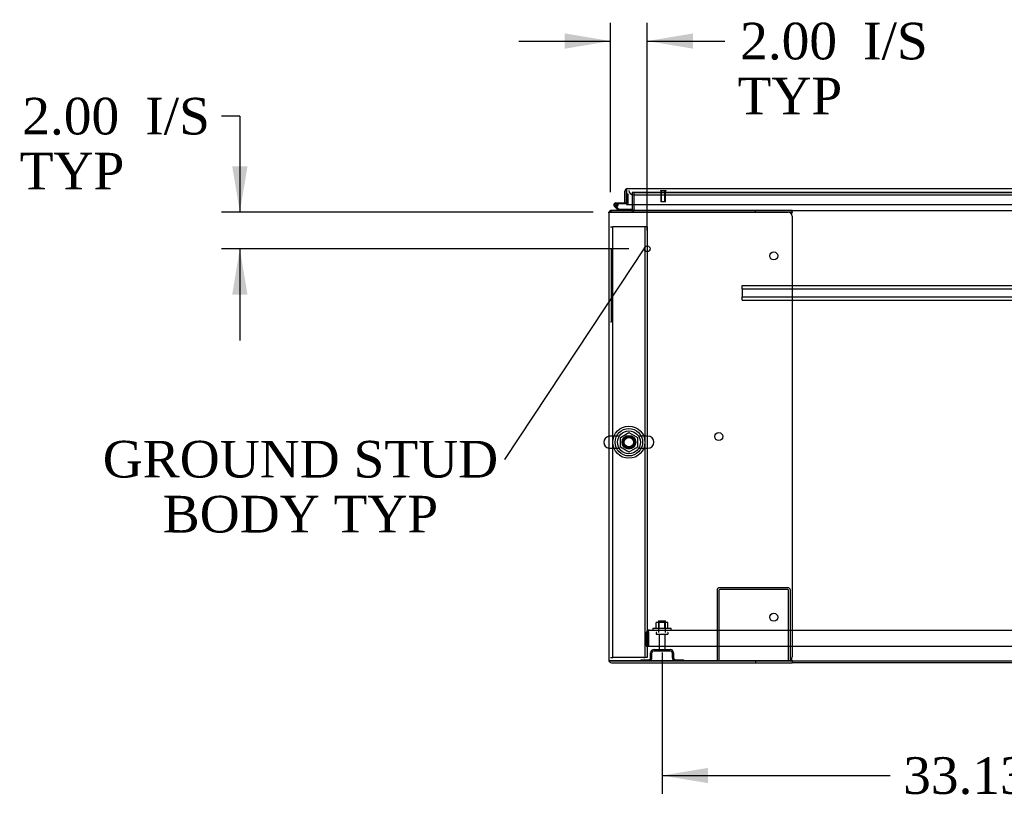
# Model space of a CAD drawing. Header units: inches. Extents: x 2 to 538, y -2 to 358.
# Tile 1 of 24: x 81 to 135, y 46 to 89. Entities that reach past the tile are written whole.
import ezdxf
from ezdxf import colors
from ezdxf.entities.mleader import LeaderData, LeaderLine
from ezdxf.enums import TextEntityAlignment as Align
from ezdxf.lldxf.tags import DXFTag
from ezdxf.math import Vec2, Vec3

# ---------------------------------------------------------------- set-up
doc = ezdxf.new("R2010")
doc.units = ezdxf.units.IN
doc.header["$MEASUREMENT"] = 0
for name, color, linetype in [('COM43135', 7, 'Continuous'), ('COM50669', 7, 'Continuous'), ('COM50677-1', 7, 'Continuous'), ('COM54746-68', 7, 'Continuous'), ('COM54926-1', 7, 'Continuous'), ('COM55738-23', 7, 'Continuous'), ('COM56145', 7, 'Continuous'), ('COM70110-4', 7, 'Continuous'), ('COM70220', 7, 'Continuous'), ('COM71189-4', 7, 'Continuous'), ('COM71190-4', 7, 'Continuous'), ('COM71195-4', 7, 'Continuous'), ('Default', 7, 'Continuous'), ('NTS166105', 7, 'Continuous'), ('NTS18024', 7, 'Continuous'), ('QLB20185', 7, 'Continuous'), ('SCS86414', 7, 'Continuous'), ('STD26089', 7, 'Continuous'), ('STD26258', 7, 'Continuous'), ('WAF25059', 7, 'Continuous'), ('WAF25377', 7, 'Continuous'), ('WAM254785', 7, 'Continuous')]:
    doc.layers.add(name, color=color, linetype=linetype)
doc.styles.add('SEACAD_Times_New_Roman', font='times.ttf')
tags = doc.linetypes.add('HIDDEN2', pattern=[0.1875, 0.125, -0.0625]).pattern_tags.tags
tags[6:7] = [DXFTag(74, 4), DXFTag(75, 0), DXFTag(340, '0'), DXFTag(46, 0.0), DXFTag(50, 0.0), DXFTag(44, 0.0), DXFTag(45, 0.0)]
tags[4:5] = [DXFTag(74, 4), DXFTag(75, 0), DXFTag(340, '0'), DXFTag(46, 0.0), DXFTag(50, 0.0), DXFTag(44, 0.0), DXFTag(45, 0.0)]
doc.dimstyles.new('HAMMOND_(STH_-_540x360)', dxfattribs={"dimtxt": 2, "dimasz": 2.5, "dimexe": 1, "dimexo": 1, "dimgap": 0.5, "dimtad": 0, "dimtih": 1, "dimtoh": 1, "dimzin": 0, "dimdsep": 46, "dimtxsty": 'SEACAD_Times_New_Roman', "dimblk1": '_SE_FILLED', "dimblk2": '_SE_FILLED', "dimsah": 1, "dimcen": 1, "dimadec": 0, "dimazin": 0, "dimtfac": 0.8, "dimtofl": 0, "dimtmove": 0, "dimatfit": 3, "dimfxl": 1, "dimtolj": 1, "dimtzin": 0, "dimarcsym": 0})

# ---------------------------------------------------------------- blocks, each defined once
blk = doc.blocks.new('_SE_FILLED')
at = {"color": 0}
blk.add_line((0, 0), (-1, 0), dxfattribs=at)
blk.add_solid([(0, 0), (-1, -0.1665), (-1, 0.1665), (0, 0)], dxfattribs=at)
blk = doc.blocks.new('SE1')
at = {"layer": 'COM43135', "color": 7, "linetype": 'HIDDEN2'}
for p, q in [((115.547, 54.808), (115.547, 55.498)), ((115.672, 55.581), (115.623, 55.648)), ((115.672, 55.498), (115.672, 55.648)), ((115.672, 55.581), (115.672, 55.498)), ((115.672, 55.498), (115.672, 54.808)), ((115.672, 55.498), (115.672, 55.498)), ((115.672, 54.808), (115.672, 55.498)), ((115.732, 55.683), (115.731, 55.683)), ((115.732, 55.683), (183.362, 55.683)), ((115.732, 55.683), (115.732, 55.683)), ((115.547, 54.808), (115.672, 54.808)), ((115.672, 54.808), (183.422, 54.808))]:
    blk.add_line(p, q, dxfattribs=at)
for start, end in [(126.194, 180), (90.1208, 126.194), (90, 90.0589)]:
    blk.add_arc((115.732, 55.498), 0.185, start, end, dxfattribs=at)
blk.add_open_spline([(115.672, 55.648), (115.682, 55.659), (115.692, 55.668), (115.707, 55.677), (115.712, 55.68), (115.722, 55.683), (115.727, 55.683), (115.732, 55.683)], degree=3, knots=[0, 0, 0, 0, 0.5, 0.5, 0.75, 0.75, 1, 1, 1, 1], dxfattribs=at)
at = {"layer": 'COM50669', "color": 7, "linetype": 'HIDDEN2'}
for p, q in [((119.421, 57.853), (119.421, 53.996)), ((119.516, 57.853), (119.516, 53.996)), ((123.278, 57.996), (119.564, 57.996)), ((123.278, 57.901), (119.564, 57.901)), ((123.326, 53.996), (123.326, 57.853)), ((123.421, 53.996), (123.421, 57.853))]:
    blk.add_line(p, q, dxfattribs=at)
for centre, radius, start, end in [((119.564, 57.853), 0.143, 90, 180), ((119.564, 57.853), 0.048, 90, 180), ((123.278, 57.853), 0.143, 0, 90), ((123.278, 57.853), 0.048, 0, 90)]:
    blk.add_arc(centre, radius, start, end, dxfattribs=at)
at = {"layer": 'COM50677-1', "color": 7, "linetype": 'HIDDEN2'}
for p, q in [((113.61, 77.684), (113.735, 77.684)), ((113.795, 77.684), (113.735, 77.684)), ((113.735, 54.184), (113.735, 77.684)), ((115.425, 77.684), (113.795, 77.684)), ((115.485, 77.684), (115.425, 77.684)), ((115.485, 77.684), (115.485, 54.184)), ((115.61, 77.684), (115.485, 77.684)), ((115.61, 77.684), (115.61, 54.184)), ((113.61, 54.184), (113.735, 54.184)), ((113.795, 54.184), (113.735, 54.184)), ((115.425, 54.184), (113.795, 54.184)), ((115.425, 54.184), (115.485, 54.184)), ((115.61, 54.184), (115.485, 54.184))]:
    blk.add_line(p, q, dxfattribs=at)
blk.add_circle((114.61, 65.934), 0.375, dxfattribs=at)
at = {"layer": 'COM54746-68', "color": 7, "linetype": 'Continuous'}
for p, q in [((113.905, 79.004), (114.485, 79.004)), ((114.485, 79.492), (114.485, 79.492)), ((114.485, 79.004), (114.485, 79.006)), ((114.038, 78.589), (113.826, 78.801)), ((114.485, 78.942), (113.905, 78.942)), ((113.939, 78.776), (114.064, 78.651)), ((113.96, 78.892), (114.022, 78.898)), ((114.064, 78.651), (114.757, 78.651)), ((114.757, 78.651), (114.757, 78.591))]:
    blk.add_line(p, q, dxfattribs=at)
at = {"layer": 'COM54746-68', "color": 7, "linetype": 'HIDDEN2'}
for p, q in [((114.485, 79.492), (114.547, 79.492)), ((114.547, 79.492), (114.547, 78.967)), ((113.843, 78.875), (113.843, 78.9)), ((113.869, 78.846), (113.939, 78.776)), ((113.893, 78.95), (113.918, 78.95)), ((113.918, 78.825), (113.893, 78.825)), ((114.022, 78.887), (113.96, 78.887)), ((113.968, 78.9), (113.968, 78.875)), ((114.522, 78.942), (114.485, 78.942)), ((114.757, 78.591), (114.757, 78.589))]:
    blk.add_line(p, q, dxfattribs=at)
at = {"layer": 'COM54746-68', "color": 7, "linetype": 'Continuous'}
blk.add_circle((113.905, 78.887), 0.05, dxfattribs=at)
for radius, start, end in [(0.117, 90, 5.2159), (0.117, 227.608, 287.0274), (0.055, 90, 5.2159), (0.055, 5.2159, 90), (0.117, 5.2159, 28.0398)]:
    blk.add_arc((113.905, 78.887), radius, start, end, dxfattribs=at)
at = {"layer": 'COM54746-68', "color": 7, "linetype": 'HIDDEN2'}
for centre, radius, start, end in [((113.905, 78.887), 0.117, 28.0398, 90), ((114.522, 78.967), 0.025, 270, 0), ((113.893, 78.9), 0.05, 90, 180), ((113.893, 78.875), 0.05, 180, 270), ((113.918, 78.9), 0.05, 0, 90), ((113.918, 78.875), 0.05, 270, 0)]:
    blk.add_arc(centre, radius, start, end, dxfattribs=at)
at = {"layer": 'COM54926-1', "color": 7, "linetype": 'Continuous'}
for p, q in [((113.515, 78.446), (113.515, 54.044)), ((113.523, 78.494), (113.658, 78.494)), ((113.658, 78.494), (113.523, 78.494)), ((121.515, 78.589), (113.658, 78.589)), ((113.658, 78.494), (113.658, 78.494)), ((121.515, 78.494), (113.658, 78.494)), ((113.658, 78.494), (123.295, 78.494)), ((123.515, 78.589), (121.515, 78.589)), ((121.515, 78.494), (121.515, 78.589)), ((123.515, 78.494), (121.515, 78.494)), ((123.491, 78.374), (123.504, 78.446)), ((123.515, 78.494), (123.515, 78.589)), ((123.515, 78.485), (123.515, 78.494)), ((123.515, 78.274), (123.515, 54.217)), ((113.658, 53.997), (113.523, 53.997)), ((113.523, 53.996), (113.658, 53.996)), ((113.658, 53.997), (113.658, 53.996)), ((123.295, 53.997), (113.658, 53.997)), ((113.658, 53.996), (121.515, 53.996)), ((113.658, 53.901), (121.515, 53.901)), ((121.515, 53.996), (121.515, 53.901)), ((121.515, 53.996), (123.515, 53.996)), ((121.515, 53.901), (123.515, 53.901)), ((123.504, 54.044), (123.491, 54.117)), ((123.515, 53.996), (123.515, 54.006)), ((123.515, 53.996), (123.515, 53.901))]:
    blk.add_line(p, q, dxfattribs=at)
for centre in [(122.515, 76.104), (119.515, 66.245), (122.515, 56.386)]:
    blk.add_circle(centre, 0.218, dxfattribs=at)
for centre, radius, start, end in [((113.658, 78.446), 0.143, 160.3871, 180), ((113.658, 78.446), 0.143, 90, 160.3871), ((123.295, 78.274), 0.22, 0, 90), ((123.823, 78.377), 0.326, 160.716, 167.6742), ((113.658, 54.044), 0.143, 180, 199.6129), ((113.658, 54.044), 0.143, 199.6129, 270), ((123.295, 54.217), 0.22, 270, 0), ((123.823, 54.114), 0.326, 192.3258, 199.284)]:
    blk.add_arc(centre, radius, start, end, dxfattribs=at)
for centre, start_param, end_param in [((113.658, 78.446), 2.799282, 3.141593), ((113.658, 54.044), 3.141593, 3.483903)]:
    blk.add_ellipse(centre, major_axis=(0.143, 0), ratio=0.99836, start_param=start_param, end_param=end_param, dxfattribs=at)
at = {"layer": 'COM55738-23', "color": 7, "linetype": 'HIDDEN2'}
for p, q in [((115.796, 54.184), (115.796, 54.434)), ((115.868, 54.184), (115.868, 54.434)), ((115.984, 54.621), (116.859, 54.621)), ((115.984, 54.549), (116.859, 54.549)), ((116.974, 54.434), (116.974, 54.184)), ((117.046, 54.434), (117.046, 54.184)), ((115.259, 54.068), (115.681, 54.068)), ((115.259, 54.068), (115.259, 53.996)), ((117.162, 54.068), (117.584, 54.068)), ((117.584, 54.068), (117.584, 53.996))]:
    blk.add_line(p, q, dxfattribs=at)
for centre, radius, start, end in [((115.984, 54.434), 0.188, 90, 180), ((115.984, 54.434), 0.116, 90, 180), ((116.859, 54.434), 0.188, 0, 90), ((116.859, 54.434), 0.116, 0, 90), ((115.681, 54.184), 0.188, 270, 0), ((115.681, 54.184), 0.116, 270, 0), ((117.162, 54.184), 0.188, 180, 270), ((117.162, 54.184), 0.116, 180, 270)]:
    blk.add_arc(centre, radius, start, end, dxfattribs=at)
at = {"layer": 'COM56145', "color": 7, "linetype": 'HIDDEN2'}
for p, q in [((120.797, 74.451), (120.797, 74.494)), ((120.797, 74.494), (178.297, 74.494)), ((120.797, 74.349), (120.797, 74.451)), ((120.797, 74.306), (120.797, 74.349)), ((120.797, 74.306), (120.797, 73.869)), ((120.797, 74.306), (178.297, 74.306)), ((120.797, 73.826), (120.797, 73.869)), ((120.797, 73.869), (178.297, 73.869)), ((120.797, 73.724), (120.797, 73.826)), ((120.797, 73.681), (120.797, 73.724)), ((120.797, 73.681), (178.297, 73.681))]:
    blk.add_line(p, q, dxfattribs=at)
at = {"layer": 'COM70110-4', "color": 7, "linetype": 'HIDDEN2'}
for p in [(114.89, 79.556), (147.93, 79.558)]:
    blk.add_line(p, (114.89, 79.558), dxfattribs=at)
blk.add_circle((114.61, 65.934), 0.344, dxfattribs=at)
at = {"layer": 'COM70220', "color": 7, "linetype": 'HIDDEN2'}
for p, q in [((114.86, 79.431), (115.11, 79.431)), ((115.11, 79.431), (147.67, 79.431))]:
    blk.add_line(p, q, dxfattribs=at)
blk.add_arc((114.86, 79.681), 0.25, 180, 270, dxfattribs=at)
at = {"layer": 'COM71189-4', "color": 7, "linetype": 'HIDDEN2'}
for p, q in [((114.795, 79.556), (114.795, 78.901)), ((114.89, 79.556), (114.795, 79.556)), ((113.523, 78.494), (113.515, 78.494))]:
    blk.add_line(p, q, dxfattribs=at)
at = {"layer": 'COM71189-4', "color": 7, "linetype": 'Continuous'}
for p, q in [((113.515, 78.446), (113.515, 78.494)), ((114.795, 78.901), (114.795, 78.637)), ((149.404, 53.901), (123.515, 53.901))]:
    blk.add_line(p, q, dxfattribs=at)
for radius, start in [(0.048, 270), (0.143, 340.3871)]:
    blk.add_arc((114.747, 78.637), radius, start, 0, dxfattribs=at)
at = {"layer": 'COM71189-4', "color": 7, "linetype": 'HIDDEN2'}
blk.add_arc((114.747, 78.637), 0.143, 270, 340.3871, dxfattribs=at)
at = {"layer": 'COM71190-4', "color": 7, "linetype": 'HIDDEN2'}
for p, q in [((114.89, 79.556), (147.93, 79.556)), ((114.89, 78.901), (114.89, 79.556)), ((113.61, 78.589), (113.658, 78.589)), ((113.61, 78.581), (113.61, 78.446)), ((113.61, 54.044), (113.61, 53.996))]:
    blk.add_line(p, q, dxfattribs=at)
at = {"layer": 'COM71190-4', "color": 7, "linetype": 'Continuous'}
for p, q in [((113.61, 78.589), (113.61, 78.581)), ((114.89, 78.637), (114.89, 78.901)), ((114.89, 78.637), (114.89, 78.589)), ((123.515, 78.589), (175.578, 78.589)), ((123.515, 53.996), (175.578, 53.996))]:
    blk.add_line(p, q, dxfattribs=at)
at = {"layer": 'COM71195-4', "color": 7, "linetype": 'Continuous'}
for p, q in [((114.39, 79.006), (114.39, 79.633)), ((114.485, 79.696), (114.446, 79.747)), ((114.485, 79.633), (114.485, 79.747)), ((114.485, 79.696), (114.485, 79.633)), ((114.485, 79.633), (114.485, 79.633)), ((114.485, 79.006), (114.485, 79.633)), ((114.485, 79.633), (114.485, 78.901)), ((114.533, 79.776), (148.247, 79.776)), ((114.533, 79.776), (114.533, 79.776)), ((114.533, 79.776), (114.533, 79.776)), ((114.39, 79.006), (114.485, 79.006)), ((114.485, 78.901), (148.295, 78.901))]:
    blk.add_line(p, q, dxfattribs=at)
for start, end in [(127.5036, 180), (90.1561, 127.5036), (90, 90.0762)]:
    blk.add_arc((114.533, 79.633), 0.143, start, end, dxfattribs=at)
blk.add_open_spline([(114.485, 79.747), (114.493, 79.756), (114.501, 79.764), (114.513, 79.771), (114.517, 79.773), (114.525, 79.776), (114.529, 79.776), (114.533, 79.776)], degree=3, knots=[0, 0, 0, 0, 0.5, 0.5, 0.75, 0.75, 1, 1, 1, 1], dxfattribs=at)
at = {"layer": 'NTS166105', "color": 7, "linetype": 'HIDDEN2'}
for p, q in [((116.268, 56.099), (116.106, 56.099)), ((116.106, 55.779), (116.106, 56.099)), ((116.577, 56.099), (116.268, 56.099)), ((116.268, 55.779), (116.268, 56.099)), ((116.738, 56.099), (116.577, 56.099)), ((116.577, 55.779), (116.577, 56.099)), ((116.738, 55.779), (116.738, 56.099))]:
    blk.add_line(p, q, dxfattribs=at)
at = {"layer": 'NTS18024', "color": 7, "linetype": 'HIDDEN2'}
for p, q in [((114.145, 66.197), (114.615, 66.472)), ((114.145, 65.671), (114.145, 66.197)), ((114.615, 66.472), (115.075, 66.197)), ((115.075, 66.197), (115.075, 65.671)), ((114.61, 65.399), (114.145, 65.671)), ((115.075, 65.671), (114.61, 65.399))]:
    blk.add_line(p, q, dxfattribs=at)
blk.add_circle((114.61, 65.934), 0.263, dxfattribs=at)
at = {"layer": 'QLB20185', "color": 7, "linetype": 'HIDDEN2'}
for p, q in [((113.64, 76.494), (113.61, 76.494)), ((113.64, 76.494), (113.64, 76.119)), ((113.64, 76.119), (113.64, 72.869)), ((113.657, 75.336), (113.64, 75.336)), ((113.655, 75.315), (113.64, 75.315)), ((113.657, 75.302), (113.64, 75.302)), ((113.655, 75.3), (113.64, 75.3)), ((113.655, 75.29), (113.64, 75.29)), ((113.655, 75.261), (113.64, 75.261)), ((113.657, 75.321), (113.655, 75.321)), ((113.655, 75.29), (113.655, 75.3)), ((113.655, 75.261), (113.655, 75.29)), ((113.655, 75.176), (113.655, 75.261)), ((113.655, 75.176), (113.64, 75.176)), ((113.655, 75.159), (113.64, 75.159)), ((113.64, 75.158), (113.657, 75.158)), ((113.64, 75.158), (113.657, 75.158)), ((113.657, 75.118), (113.64, 75.118)), ((113.655, 74.946), (113.64, 74.946)), ((113.657, 74.911), (113.64, 74.911)), ((113.655, 74.761), (113.64, 74.761)), ((113.655, 74.739), (113.64, 74.739)), ((113.64, 74.732), (113.657, 74.732)), ((113.655, 74.682), (113.64, 74.682)), ((113.655, 75.159), (113.655, 75.176)), ((113.655, 75.159), (113.655, 75.158)), ((113.655, 75.108), (113.655, 75.116)), ((113.655, 74.946), (113.655, 75.108)), ((113.655, 75.014), (113.657, 75.014)), ((113.655, 74.901), (113.655, 74.909)), ((113.655, 74.792), (113.655, 74.901)), ((113.655, 74.761), (113.655, 74.792)), ((113.655, 74.739), (113.655, 74.761)), ((113.655, 74.541), (113.655, 74.682)), ((113.657, 74.675), (113.655, 74.675)), ((113.655, 74.541), (113.64, 74.541)), ((113.655, 74.458), (113.64, 74.458)), ((113.655, 74.454), (113.64, 74.454)), ((113.655, 74.446), (113.64, 74.446)), ((113.655, 74.435), (113.64, 74.435)), ((113.655, 74.415), (113.64, 74.415)), ((113.655, 74.347), (113.64, 74.347)), ((113.655, 74.324), (113.64, 74.324)), ((113.657, 74.245), (113.64, 74.245)), ((113.657, 74.245), (113.64, 74.245)), ((113.655, 74.242), (113.64, 74.242)), ((113.655, 74.541), (113.657, 74.541)), ((113.655, 74.454), (113.655, 74.458)), ((113.655, 74.446), (113.655, 74.454)), ((113.655, 74.435), (113.655, 74.446)), ((113.655, 74.415), (113.655, 74.435)), ((113.655, 74.347), (113.655, 74.415)), ((113.655, 74.324), (113.655, 74.347)), ((113.655, 74.235), (113.655, 74.242)), ((113.655, 74.12), (113.655, 74.235)), ((113.64, 74.11), (113.657, 74.11)), ((113.657, 74.03), (113.64, 74.03)), ((113.655, 74.011), (113.64, 74.011)), ((113.655, 73.916), (113.64, 73.916)), ((113.64, 73.9), (113.657, 73.9)), ((113.64, 73.897), (113.657, 73.897)), ((113.657, 73.822), (113.64, 73.822)), ((113.655, 73.816), (113.64, 73.816)), ((113.655, 73.791), (113.64, 73.791)), ((113.655, 73.699), (113.64, 73.699)), ((113.64, 73.678), (113.657, 73.678)), ((113.655, 74.113), (113.655, 74.12)), ((113.655, 73.916), (113.655, 74.011)), ((113.655, 73.822), (113.655, 73.816)), ((113.655, 73.791), (113.655, 73.816)), ((113.655, 73.699), (113.655, 73.791)), ((113.64, 72.869), (113.64, 72.494)), ((113.64, 72.494), (113.61, 72.494))]:
    blk.add_line(p, q, dxfattribs=at)
at = {"layer": 'SCS86414', "color": 7, "linetype": 'HIDDEN2'}
for p, q in [((114.08, 66.265), (113.574, 66.265)), ((115.646, 66.265), (115.14, 66.265)), ((113.574, 65.603), (114.08, 65.603)), ((115.14, 65.603), (115.646, 65.603))]:
    blk.add_line(p, q, dxfattribs=at)
for radius in [0.625, 0.312, 0.252]:
    blk.add_circle((114.61, 65.934), radius, dxfattribs=at)
at = {"layer": 'SCS86414', "color": 7, "linetype": 'Continuous'}
blk.add_arc((113.574, 65.934), 0.331, 100.3132, 259.6868, dxfattribs=at)
at = {"layer": 'SCS86414', "color": 7, "linetype": 'HIDDEN2'}
for centre, start, end in [((113.574, 65.934), 90, 100.3132), ((115.646, 65.934), 270, 90), ((113.574, 65.934), 259.6868, 270)]:
    blk.add_arc(centre, 0.331, start, end, dxfattribs=at)
at = {"layer": 'STD26089', "color": 7, "linetype": 'HIDDEN2'}
for p, q in [((116.234, 56.183), (116.609, 56.183)), ((116.234, 56.183), (116.234, 55.558)), ((116.609, 55.558), (116.609, 56.183)), ((116.096, 55.528), (116.096, 55.488)), ((116.126, 55.458), (116.716, 55.458)), ((116.255, 55.458), (116.255, 54.681)), ((116.587, 54.681), (116.587, 55.458)), ((116.746, 55.488), (116.746, 55.528))]:
    blk.add_line(p, q, dxfattribs=at)
for centre, radius, start, end in [((116.126, 55.528), 0.03, 90, 180), ((116.126, 55.488), 0.03, 180, 270), ((116.716, 55.528), 0.03, 0, 90), ((116.716, 55.488), 0.03, 270, 0), ((116.315, 54.681), 0.06, 180, 270), ((116.527, 54.681), 0.06, 270, 0)]:
    blk.add_arc(centre, radius, start, end, dxfattribs=at)
at = {"layer": 'STD26258', "color": 7, "linetype": 'HIDDEN2'}
for p, q in [((116.329, 79.681), (116.329, 79.65)), ((116.641, 79.65), (116.329, 79.65)), ((116.36, 79.65), (116.36, 79.056)), ((116.391, 79.056), (116.391, 79.65)), ((116.579, 79.056), (116.579, 79.65)), ((116.61, 79.056), (116.61, 79.65)), ((116.641, 79.65), (116.641, 79.681)), ((116.61, 79.056), (116.36, 79.056))]:
    blk.add_line(p, q, dxfattribs=at)
blk.add_circle((115.61, 76.494), 0.156, dxfattribs=at)
at = {"layer": 'WAF25059', "color": 7, "linetype": 'HIDDEN2'}
for p, q in [((115.922, 55.779), (116.922, 55.779)), ((115.922, 55.779), (115.922, 55.683)), ((116.922, 55.683), (116.922, 55.779))]:
    blk.add_line(p, q, dxfattribs=at)
at = {"layer": 'WAF25377', "color": 7, "linetype": 'HIDDEN2'}
for radius in [0.875, 0.34]:
    blk.add_circle((114.61, 65.934), radius, dxfattribs=at)
at = {"layer": 'WAM254785', "color": 7, "linetype": 'HIDDEN2'}
for radius in [0.75, 0.312]:
    blk.add_circle((114.61, 65.934), radius, dxfattribs=at)
blk = doc.blocks.new('DMBLK4229')
at = {"layer": 'Default', "linetype": 'Continuous'}
for points in [[(118.921, 47.329), (118.921, 48.162), (116.421, 47.745)], [(147.047, 47.329), (149.547, 47.745), (147.047, 48.162)]]:
    blk.add_hatch(color=7, dxfattribs=at).paths.add_polyline_path(points)
at = {"layer": 'Default', "color": 7, "linetype": 'Continuous'}
for p, q in [((116.421, 54.458), (116.421, 46.745)), ((149.547, 54.458), (149.547, 46.745)), ((116.421, 47.745), (128.872, 47.745)), ((137.096, 47.745), (149.547, 47.745))]:
    blk.add_line(p, q, dxfattribs=at)
at = {"layer": 'Default', "color": 7, "linetype": 'Continuous', "style": 'SEACAD_Times_New_Roman'}
blk.add_text('33.13', height=2, dxfattribs=at).set_placement((129.572, 48.745), align=Align.TOP_LEFT)
blk = doc.blocks.new('DMBLK4235')
at = {"layer": 'Default', "linetype": 'Continuous'}
for points in [[(111.11, 88.244), (111.11, 87.411), (113.61, 87.827)], [(118.11, 88.244), (115.61, 87.827), (118.11, 87.411)]]:
    blk.add_hatch(color=7, dxfattribs=at).paths.add_polyline_path(points)
at = {"layer": 'Default', "color": 7, "linetype": 'Continuous'}
for p, q in [((113.61, 79.589), (113.61, 88.827)), ((115.61, 77.494), (115.61, 88.827)), ((108.61, 87.827), (113.61, 87.827)), ((115.61, 87.827), (118.838, 87.827)), ((118.838, 87.827), (119.838, 87.827))]:
    blk.add_line(p, q, dxfattribs=at)
at = {"layer": 'Default', "color": 7, "linetype": 'Continuous', "style": 'SEACAD_Times_New_Roman'}
for s, p in [('2.00', (120.68, 88.827)), ('I/S', (127.388, 88.827)), ('TYP', (120.538, 85.827))]:
    blk.add_text(s, height=2, dxfattribs=at).set_placement(p, align=Align.TOP_LEFT)
blk = doc.blocks.new('DMBLK4236')
at = {"layer": 'Default', "linetype": 'Continuous'}
for points in [[(92.969, 80.994), (93.386, 78.494), (93.803, 80.994)], [(92.969, 73.994), (93.803, 73.994), (93.386, 76.494)]]:
    blk.add_hatch(color=7, dxfattribs=at).paths.add_polyline_path(points)
at = {"layer": 'Default', "color": 7, "linetype": 'Continuous'}
for p, q in [((93.386, 83.73), (92.386, 83.73)), ((93.386, 83.73), (93.386, 78.494)), ((112.658, 78.494), (92.386, 78.494)), ((114.61, 76.494), (92.386, 76.494)), ((93.386, 76.494), (93.386, 71.494))]:
    blk.add_line(p, q, dxfattribs=at)
at = {"layer": 'Default', "color": 7, "linetype": 'Continuous', "style": 'SEACAD_Times_New_Roman'}
for s, p in [('I/S', (88.226, 84.73)), ('2.00', (81.518, 84.73)), ('TYP', (81.376, 81.73))]:
    blk.add_text(s, height=2, dxfattribs=at).set_placement(p, align=Align.TOP_LEFT)

msp = doc.modelspace()

# ---------------------------------------------------------------- block references
at = {"layer": 'Default'}
msp.add_blockref('SE1', (0, 0), dxfattribs=at)

# ---------------------------------------------------------------- dimensions: what is measured, and where the dimension line sits
at = {"layer": 'Default', "color": 7, "linetype": 'Continuous'}
dim = msp.add_linear_dim(base=(115.61, 87.827), p1=(113.61, 78.446), p2=(115.61, 76.494), text='\\A1;<> I/S\\PTYP', dimstyle='HAMMOND_(STH_-_540x360)', override={"dimtmove": 1}, dxfattribs=at)
dim.commit()
dim.dimension.update_dxf_attribs({"geometry": 'DMBLK4235', "text_midpoint": (119.838, 87.827), "dimtype": 160})
dim = msp.add_linear_dim(base=(93.386, 76.494), p1=(113.658, 78.494), p2=(115.61, 76.494), angle=90, text='\\A1;<> I/S\\PTYP', dimstyle='HAMMOND_(STH_-_540x360)', override={"dimtmove": 1}, dxfattribs=at)
dim.commit()
dim.dimension.update_dxf_attribs({"geometry": 'DMBLK4236', "text_midpoint": (92.386, 83.73), "dimtype": 160})
dim = msp.add_linear_dim(base=(116.421, 47.745), p1=(116.421, 55.458), p2=(149.547, 55.458), angle=0, text='\\A1;<>', dimstyle='HAMMOND_(STH_-_540x360)', dxfattribs=at)
dim.commit()
dim.dimension.update_dxf_attribs({"geometry": 'DMBLK4229', "text_midpoint": (132.984, 47.745), "dimtype": 161})

# ---------------------------------------------------------------- leaders
ml = msp.add_multileader_mtext('Standard', dxfattribs=at)
ml.set_content('{\\pxsm0.9;\\fTimes New Roman|b0||i0||c0|p34;\\W1.;GROUND STUD\\PBODY TYP\\P}', color=7)
ml.set_leader_properties()
ml.set_arrow_properties(name='_SE_FILLED')
ml.build(insert=Vec2(0, 0))
ml.multileader.update_dxf_attribs({"dogleg_length": 0, "arrow_head_size": 2.5})
ctx = ml.context
ctx.base_point, ctx.char_height, ctx.arrow_head_size, ctx.landing_gap_size = Vec3(86.163, 64.078), 2, 2.5, 0.7
ctx.text_align_type = 1
notes = []
notes.append((ctx, [(0, (1, 1, 0), (107.833, 64.988), (-1, 0), 0, [(0, [(115.461, 76.542)], 0, [])])]))
ctx.mtext.insert, ctx.mtext.alignment = Vec3(96.693, 66.01), 2
for ctx, leaders in notes:
    for number, flags, end, landing, length, lines in leaders:
        leader = LeaderData()
        leader.index, (leader.has_last_leader_line, leader.has_dogleg_vector, leader.attachment_direction) = number, flags
        leader.last_leader_point, leader.dogleg_vector, leader.dogleg_length = Vec3(end), Vec3(landing), length
        for number, points, colour, breaks in lines:
            line = LeaderLine()
            line.index, line.vertices, line.color, line.breaks = number, Vec3.list(points), colors.encode_raw_color(colour), breaks
            leader.lines.append(line)
        ctx.leaders.append(leader)

doc.saveas('drawing.dxf')
